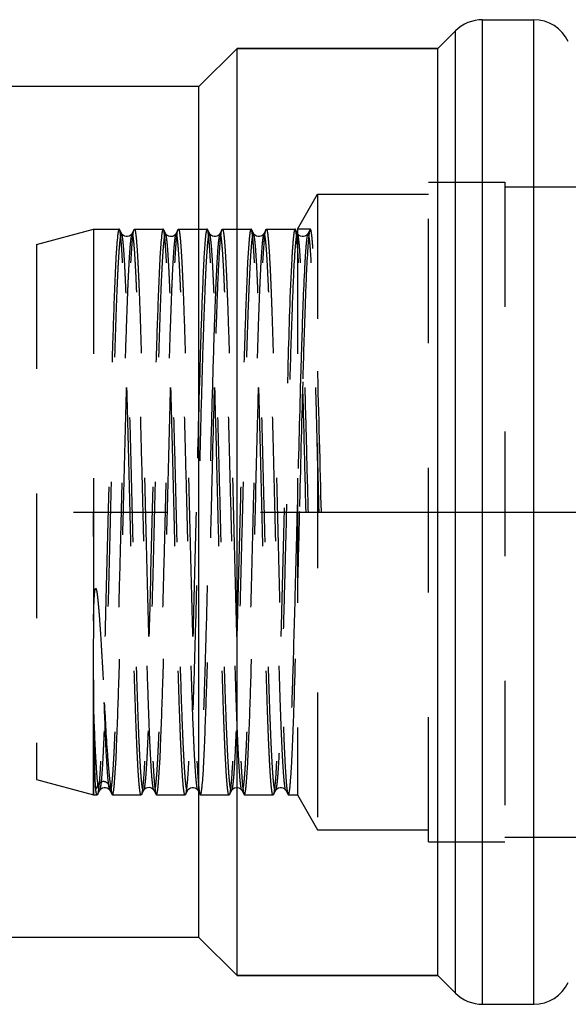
# Model space of a CAD drawing. Header units: millimetres. Extents: x 317 to 683, y 474 to 526.
# Tile 3 of 5: x 383 to 412, y 474 to 526. Entities that reach past the tile are written whole.
import ezdxf

# ---------------------------------------------------------------- set-up
doc = ezdxf.new("R2010")
doc.units = ezdxf.units.MM
doc.header["$LTSCALE"] = 65.185185
doc.linetypes.add('CENTER', pattern=[0.6, 0.375, -0.075, 0.075, -0.075])
doc.linetypes.add('HIDDEN', pattern=[0.2, 0.1, -0.1])
for name, color, linetype in [('ACHSEN_S', 7, 'CONTINUOUS'), ('KOERPER', 7, 'CONTINUOUS'), ('KONST.EL_MIT_GEO', 7, 'CONTINUOUS')]:
    doc.layers.add(name, color=color, linetype=linetype)

msp = doc.modelspace()

# ---------------------------------------------------------------- linework, layer by layer
at = {"layer": 'ACHSEN_S', "color": 2, "linetype": 'CENTER'}
msp.add_line((317.25, 500), (682.75, 500), dxfattribs=at)
at = {"layer": 'KOERPER', "color": 7, "linetype": 'Continuous'}
for p, q in [((394.25, 524.25), (392.25, 522.25)), ((394.25, 475.75), (394.25, 524.25)), ((404.75, 524.25), (394.25, 524.25)), ((392.25, 522.25), (338.25, 522.25)), ((392.25, 477.75), (392.25, 522.25)), ((392.25, 477.75), (338.25, 477.75)), ((394.25, 475.75), (392.25, 477.75)), ((404.75, 475.75), (394.25, 475.75))]:
    msp.add_line(p, q, dxfattribs=at)
at = {"layer": 'KOERPER', "color": 8, "linetype": 'HIDDEN'}
for p, q in [((388.212, 514.553), (388.092, 514.783)), ((388.858, 514.783), (388.738, 514.553)), ((388.858, 514.783), (388.875, 514.8)), ((390.512, 514.553), (390.392, 514.783)), ((391.158, 514.783), (391.038, 514.553)), ((391.158, 514.783), (391.175, 514.8)), ((392.812, 514.553), (392.692, 514.783)), ((393.458, 514.783), (393.338, 514.553)), ((395.112, 514.553), (394.992, 514.783)), ((395.758, 514.783), (395.638, 514.553)), ((397.412, 514.553), (397.292, 514.783)), ((397.396, 514.8), (397.396, 485.2)), ((398.075, 514.8), (397.396, 514.8)), ((398.058, 514.783), (397.938, 514.553)), ((397.395, 500.6), (397.374, 499.732)), ((398.65, 500), (398.629, 500.844)), ((386.736, 500), (386.736, 494.313)), ((386.736, 485.677), (386.736, 500)), ((397.85, 500), (398.65, 500)), ((386.736, 485.2), (386.736, 485.677)), ((386.97, 485.735), (386.85, 485.51)), ((387.65, 485.51), (387.53, 485.735)), ((386.942, 485.217), (387.062, 485.447)), ((387.588, 485.447), (387.708, 485.217)), ((387.708, 485.217), (387.725, 485.2)), ((389.242, 485.217), (389.362, 485.447)), ((389.888, 485.447), (390.008, 485.217)), ((390.008, 485.217), (390.025, 485.2)), ((391.542, 485.217), (391.662, 485.447)), ((392.188, 485.447), (392.308, 485.217)), ((392.308, 485.217), (392.325, 485.2)), ((393.842, 485.217), (393.962, 485.447)), ((394.488, 485.447), (394.608, 485.217)), ((394.608, 485.217), (394.625, 485.2)), ((396.142, 485.217), (396.262, 485.447)), ((396.788, 485.447), (396.908, 485.217))]:
    msp.add_line(p, q, dxfattribs=at)
for points in [[(388.737, 514.553), (388.734, 514.547), (388.722, 514.528), (388.698, 514.499), (388.655, 514.46), (388.592, 514.424), (388.519, 514.404), (388.44, 514.402), (388.361, 514.423), (388.299, 514.458), (388.258, 514.492), (388.232, 514.522), (388.216, 514.546), (388.212, 514.554)], [(391.038, 514.553), (391.028, 514.537), (391.012, 514.514), (390.984, 514.484), (390.939, 514.449), (390.877, 514.418), (390.808, 514.402), (390.734, 514.403), (390.661, 514.423), (390.603, 514.454), (390.564, 514.486), (390.537, 514.516), (390.519, 514.541), (390.512, 514.553)], [(393.337, 514.553), (393.334, 514.547), (393.322, 514.528), (393.298, 514.499), (393.255, 514.46), (393.192, 514.424), (393.119, 514.404), (393.04, 514.402), (392.961, 514.423), (392.899, 514.458), (392.858, 514.492), (392.832, 514.522), (392.816, 514.546), (392.812, 514.554)], [(395.637, 514.553), (395.634, 514.547), (395.622, 514.528), (395.598, 514.499), (395.555, 514.46), (395.492, 514.424), (395.419, 514.404), (395.34, 514.402), (395.261, 514.423), (395.199, 514.458), (395.158, 514.492), (395.132, 514.522), (395.116, 514.546), (395.112, 514.554)], [(397.937, 514.553), (397.934, 514.547), (397.922, 514.528), (397.898, 514.499), (397.855, 514.46), (397.792, 514.424), (397.719, 514.404), (397.64, 514.402), (397.561, 514.423), (397.499, 514.458), (397.458, 514.492), (397.432, 514.522), (397.416, 514.546), (397.412, 514.554)], [(387.062, 485.446), (387.066, 485.454), (387.082, 485.478), (387.108, 485.508), (387.149, 485.542), (387.211, 485.577), (387.29, 485.598), (387.369, 485.596), (387.442, 485.576), (387.505, 485.54), (387.548, 485.501), (387.572, 485.472), (387.584, 485.453), (387.587, 485.447)], [(389.362, 485.446), (389.366, 485.454), (389.381, 485.477), (389.404, 485.504), (389.44, 485.536), (389.495, 485.569), (389.565, 485.594), (389.639, 485.6), (389.712, 485.586), (389.78, 485.556), (389.83, 485.519), (389.86, 485.488), (389.878, 485.464), (389.888, 485.447)], [(391.662, 485.446), (391.666, 485.454), (391.682, 485.478), (391.708, 485.508), (391.749, 485.542), (391.811, 485.577), (391.89, 485.598), (391.969, 485.596), (392.042, 485.576), (392.105, 485.54), (392.148, 485.501), (392.172, 485.472), (392.184, 485.453), (392.187, 485.447)], [(393.962, 485.446), (393.966, 485.454), (393.982, 485.478), (394.008, 485.508), (394.049, 485.542), (394.111, 485.577), (394.19, 485.598), (394.269, 485.596), (394.342, 485.576), (394.405, 485.54), (394.448, 485.501), (394.472, 485.472), (394.484, 485.453), (394.487, 485.447)], [(396.262, 485.446), (396.266, 485.454), (396.282, 485.478), (396.308, 485.508), (396.349, 485.542), (396.411, 485.577), (396.49, 485.598), (396.569, 485.596), (396.642, 485.576), (396.705, 485.54), (396.748, 485.501), (396.772, 485.472), (396.784, 485.453), (396.787, 485.447)]]:
    msp.add_lwpolyline(points, dxfattribs=at)
for centre, radius, start, end in [((435.833, 511.218), 37.981, 176.1041, 176.5994), ((2270.019, 455.288), 1873.053, 178.423765, 178.631127), ((549.15, 492.318), 162.427, 179.29618, 180.80547)]:
    msp.add_arc(centre, radius, start, end, dxfattribs=at)
for points, knots in [([(388.212, 514.554), (388.208, 514.561), (388.193, 514.579), (388.168, 514.539), (388.156, 514.489), (388.137, 514.397), (388.12, 514.275), (388.103, 514.117), (388.085, 513.925), (388.06, 513.603), (388.029, 513.12), (387.994, 512.447), (387.958, 511.653), (387.908, 510.379), (387.848, 508.553), (387.778, 506.133), (387.707, 503.478), (387.637, 500.688), (387.566, 497.873), (387.496, 495.139), (387.426, 492.592), (387.356, 490.329), (387.295, 488.662), (387.245, 487.536), (387.21, 486.865), (387.174, 486.321), (387.142, 485.907), (387.105, 485.632), (387.084, 485.489), (387.062, 485.447)], [0, 0, 0, 0, 0.000834, 0.001721, 0.003659, 0.006756, 0.011026, 0.016463, 0.023059, 0.030802, 0.04965, 0.072832, 0.100127, 0.131275, 0.203897, 0.287916, 0.380107, 0.476933, 0.574677, 0.669585, 0.758016, 0.836576, 0.90225, 0.929448, 0.952526, 0.971268, 0.985494, 0.995086, 1, 1, 1, 1]), ([(388.737, 514.553), (388.715, 514.51), (388.695, 514.367), (388.658, 514.091), (388.626, 513.676), (388.59, 513.132), (388.555, 512.461), (388.504, 511.333), (388.444, 509.665), (388.374, 507.401), (388.304, 504.853), (388.233, 502.119), (388.163, 499.303), (388.092, 496.514), (388.022, 493.859), (387.952, 491.44), (387.891, 489.615), (387.842, 488.341), (387.806, 487.549), (387.771, 486.876), (387.74, 486.393), (387.715, 486.072), (387.697, 485.881), (387.679, 485.723), (387.663, 485.601), (387.644, 485.51), (387.632, 485.46), (387.607, 485.42), (387.591, 485.44), (387.588, 485.447)], [0, 0, 0, 0, 0.004937, 0.014553, 0.028804, 0.047569, 0.070671, 0.097891, 0.163608, 0.242203, 0.330661, 0.425588, 0.523339, 0.620161, 0.712338, 0.79633, 0.868915, 0.90004, 0.927311, 0.950466, 0.969287, 0.977014, 0.983595, 0.989018, 0.993272, 0.996353, 0.998277, 0.999153, 1, 1, 1, 1]), ([(388.075, 514.8), (388.063, 514.8), (388.043, 514.749), (388.026, 514.672), (388.003, 514.525), (387.991, 514.413), (387.984, 514.347)], [0, 0, 0, 0, 0.0779, 0.266805, 0.574115, 1, 1, 1, 1]), ([(388.092, 514.783), (388.09, 514.788), (388.086, 514.795), (388.078, 514.8), (388.075, 514.8)], [0, 0, 0, 0, 0.612321, 1, 1, 1, 1]), ([(388.65, 500), (388.627, 500.934), (388.582, 502.767), (388.513, 505.435), (388.445, 507.906), (388.377, 510.091), (388.318, 511.696), (388.269, 512.779), (388.236, 513.423), (388.201, 513.944), (388.17, 514.341), (388.134, 514.605), (388.114, 514.742), (388.092, 514.783)], [0, 0, 0, 0, 0.189335, 0.371817, 0.540878, 0.690399, 0.814989, 0.86649, 0.910159, 0.9456, 0.972509, 0.990662, 1, 1, 1, 1]), ([(389.362, 485.446), (389.358, 485.439), (389.343, 485.421), (389.317, 485.461), (389.306, 485.511), (389.287, 485.603), (389.271, 485.725), (389.253, 485.883), (389.235, 486.074), (389.21, 486.396), (389.179, 486.879), (389.144, 487.553), (389.108, 488.346), (389.058, 489.62), (388.998, 491.446), (388.928, 493.866), (388.857, 496.522), (388.787, 499.311), (388.716, 502.126), (388.646, 504.86), (388.576, 507.408), (388.506, 509.67), (388.445, 511.337), (388.395, 512.464), (388.36, 513.135), (388.324, 513.679), (388.292, 514.093), (388.255, 514.368), (388.234, 514.511), (388.212, 514.553)], [0, 0, 0, 0, 0.000836, 0.001721, 0.003659, 0.006755, 0.011021, 0.016456, 0.023052, 0.030793, 0.049638, 0.072818, 0.100111, 0.131256, 0.203875, 0.287893, 0.380084, 0.476912, 0.574657, 0.669569, 0.758003, 0.836565, 0.902244, 0.929443, 0.952523, 0.971264, 0.985493, 0.995084, 1, 1, 1, 1]), ([(388.3, 500), (388.323, 500.928), (388.368, 502.75), (388.436, 505.402), (388.504, 507.861), (388.571, 510.04), (388.638, 511.861), (388.696, 513.123), (388.746, 513.906), (388.778, 514.311), (388.812, 514.586), (388.834, 514.73), (388.854, 514.776)], [0, 0, 0, 0, 0.188227, 0.369737, 0.538067, 0.687204, 0.811848, 0.907563, 0.943473, 0.970971, 0.989845, 1, 1, 1, 1]), ([(389.888, 485.447), (389.866, 485.489), (389.845, 485.633), (389.808, 485.908), (389.776, 486.322), (389.74, 486.866), (389.705, 487.537), (389.655, 488.665), (389.594, 490.332), (389.524, 492.596), (389.454, 495.143), (389.383, 497.878), (389.313, 500.694), (389.242, 503.484), (389.172, 506.139), (389.102, 508.559), (389.041, 510.384), (388.992, 511.658), (388.956, 512.451), (388.921, 513.124), (388.89, 513.607), (388.865, 513.928), (388.847, 514.119), (388.829, 514.277), (388.813, 514.399), (388.794, 514.49), (388.782, 514.54), (388.757, 514.58), (388.741, 514.56), (388.738, 514.553)], [0, 0, 0, 0, 0.004922, 0.01452, 0.028758, 0.047508, 0.070599, 0.09781, 0.163513, 0.242101, 0.330559, 0.425491, 0.523252, 0.620088, 0.71228, 0.796289, 0.868888, 0.90002, 0.927297, 0.950458, 0.969281, 0.977011, 0.983595, 0.989018, 0.993271, 0.996354, 0.998279, 0.999154, 1, 1, 1, 1]), ([(388.875, 514.8), (388.883, 514.8), (388.9, 514.77), (388.924, 514.682), (388.956, 514.467), (388.988, 514.119), (389.023, 513.629), (389.058, 513.011), (389.093, 512.266), (389.129, 511.404), (389.178, 510.043), (389.239, 508.117), (389.309, 505.591), (389.379, 502.85), (389.426, 500.962), (389.45, 500)], [0, 0, 0, 0, 0.001709, 0.005512, 0.020089, 0.044019, 0.077115, 0.119074, 0.169504, 0.227918, 0.293761, 0.445125, 0.617805, 0.805157, 1, 1, 1, 1]), ([(390.512, 514.554), (390.508, 514.561), (390.493, 514.579), (390.468, 514.539), (390.456, 514.489), (390.437, 514.397), (390.42, 514.275), (390.403, 514.117), (390.385, 513.925), (390.36, 513.603), (390.329, 513.12), (390.294, 512.446), (390.258, 511.653), (390.208, 510.379), (390.148, 508.553), (390.078, 506.133), (390.007, 503.477), (389.937, 500.688), (389.866, 497.873), (389.796, 495.139), (389.726, 492.592), (389.656, 490.329), (389.595, 488.662), (389.545, 487.536), (389.51, 486.865), (389.474, 486.321), (389.442, 485.907), (389.405, 485.632), (389.384, 485.489), (389.362, 485.447)], [0, 0, 0, 0, 0.000834, 0.001722, 0.003662, 0.006759, 0.011029, 0.016468, 0.023065, 0.030807, 0.049658, 0.07284, 0.100137, 0.131285, 0.203908, 0.287927, 0.380117, 0.476942, 0.574684, 0.669591, 0.75802, 0.836578, 0.902252, 0.929449, 0.952527, 0.971268, 0.985495, 0.995087, 1, 1, 1, 1]), ([(391.038, 514.553), (391.016, 514.511), (390.995, 514.367), (390.958, 514.092), (390.926, 513.678), (390.89, 513.134), (390.855, 512.463), (390.805, 511.335), (390.744, 509.668), (390.674, 507.404), (390.604, 504.856), (390.533, 502.122), (390.463, 499.306), (390.392, 496.516), (390.322, 493.861), (390.252, 491.441), (390.191, 489.616), (390.142, 488.342), (390.106, 487.549), (390.071, 486.876), (390.04, 486.393), (390.015, 486.072), (389.997, 485.881), (389.979, 485.723), (389.963, 485.601), (389.944, 485.51), (389.932, 485.46), (389.907, 485.42), (389.891, 485.44), (389.888, 485.447)], [0, 0, 0, 0, 0.00492, 0.014521, 0.028757, 0.04751, 0.070601, 0.097812, 0.163515, 0.242104, 0.330562, 0.425494, 0.523255, 0.620091, 0.712282, 0.79629, 0.86889, 0.900022, 0.927298, 0.950459, 0.969283, 0.977013, 0.983596, 0.989019, 0.993274, 0.996355, 0.998279, 0.999155, 1, 1, 1, 1]), ([(390.375, 514.8), (390.363, 514.8), (390.343, 514.749), (390.326, 514.672), (390.303, 514.525), (390.291, 514.413), (390.284, 514.347)], [0, 0, 0, 0, 0.0779, 0.266805, 0.574115, 1, 1, 1, 1]), ([(390.392, 514.783), (390.39, 514.788), (390.386, 514.795), (390.378, 514.8), (390.375, 514.8)], [0, 0, 0, 0, 0.612321, 1, 1, 1, 1]), ([(390.95, 500), (390.927, 500.934), (390.882, 502.767), (390.813, 505.435), (390.745, 507.906), (390.677, 510.091), (390.618, 511.696), (390.569, 512.779), (390.536, 513.423), (390.501, 513.944), (390.47, 514.341), (390.434, 514.605), (390.414, 514.742), (390.392, 514.783)], [0, 0, 0, 0, 0.189335, 0.371817, 0.540878, 0.690399, 0.814989, 0.86649, 0.910159, 0.9456, 0.972509, 0.990662, 1, 1, 1, 1]), ([(391.662, 485.446), (391.658, 485.439), (391.643, 485.421), (391.617, 485.461), (391.606, 485.511), (391.587, 485.603), (391.57, 485.725), (391.553, 485.883), (391.535, 486.075), (391.51, 486.397), (391.479, 486.88), (391.444, 487.553), (391.408, 488.347), (391.358, 489.621), (391.298, 491.447), (391.228, 493.867), (391.157, 496.522), (391.087, 499.311), (391.016, 502.127), (390.946, 504.861), (390.876, 507.408), (390.806, 509.671), (390.745, 511.337), (390.695, 512.464), (390.66, 513.135), (390.624, 513.679), (390.592, 514.093), (390.555, 514.368), (390.534, 514.511), (390.512, 514.553)], [0, 0, 0, 0, 0.000834, 0.001721, 0.00366, 0.006758, 0.011026, 0.016462, 0.02306, 0.030803, 0.04965, 0.072833, 0.100127, 0.131275, 0.203896, 0.287914, 0.380105, 0.476931, 0.574674, 0.669582, 0.758013, 0.836572, 0.902248, 0.929446, 0.952525, 0.971266, 0.985494, 0.995084, 1, 1, 1, 1]), ([(390.6, 500), (390.645, 501.819), (390.71, 504.467), (390.803, 507.849), (390.87, 510.026), (390.937, 511.846), (390.995, 513.11), (391.045, 513.895), (391.077, 514.302), (391.111, 514.58), (391.133, 514.726), (391.153, 514.773)], [0, 0, 0, 0, 0.369148, 0.537273, 0.686308, 0.810971, 0.906839, 0.942878, 0.970542, 0.989616, 1, 1, 1, 1]), ([(392.187, 485.447), (392.165, 485.49), (392.145, 485.633), (392.108, 485.909), (392.076, 486.324), (392.04, 486.868), (392.005, 487.539), (391.954, 488.667), (391.894, 490.335), (391.824, 492.599), (391.754, 495.147), (391.683, 497.881), (391.613, 500.697), (391.542, 503.486), (391.472, 506.141), (391.402, 508.56), (391.341, 510.385), (391.292, 511.659), (391.256, 512.451), (391.221, 513.124), (391.19, 513.607), (391.165, 513.928), (391.147, 514.119), (391.129, 514.277), (391.113, 514.399), (391.094, 514.49), (391.082, 514.54), (391.057, 514.58), (391.041, 514.56), (391.038, 514.553)], [0, 0, 0, 0, 0.004939, 0.014553, 0.028806, 0.04757, 0.070673, 0.097893, 0.16361, 0.242206, 0.330664, 0.425591, 0.523343, 0.620165, 0.712342, 0.796334, 0.868919, 0.900043, 0.927314, 0.950469, 0.969289, 0.977016, 0.983598, 0.989021, 0.993273, 0.996354, 0.998279, 0.999154, 1, 1, 1, 1]), ([(391.175, 514.8), (391.183, 514.8), (391.2, 514.77), (391.224, 514.682), (391.256, 514.467), (391.288, 514.119), (391.323, 513.629), (391.358, 513.011), (391.393, 512.266), (391.429, 511.404), (391.478, 510.043), (391.539, 508.117), (391.609, 505.591), (391.679, 502.85), (391.726, 500.962), (391.75, 500)], [0, 0, 0, 0, 0.001709, 0.005513, 0.020091, 0.044022, 0.077118, 0.119079, 0.169509, 0.227925, 0.293771, 0.44514, 0.617817, 0.80516, 1, 1, 1, 1]), ([(392.812, 514.554), (392.773, 514.627), (392.699, 514.152), (392.685, 513.896), (392.632, 513.221), (392.595, 512.47), (392.533, 511.086), (392.495, 509.985), (392.47, 509.195)], [0, 0, 0, 0, 0.046589, 0.123677, 0.235929, 0.381854, 0.559505, 1, 1, 1, 1]), ([(392.675, 514.8), (392.66, 514.8), (392.639, 514.729), (392.617, 514.63), (392.592, 514.431), (392.578, 514.283), (392.57, 514.195)], [0, 0, 0, 0, 0.074632, 0.263542, 0.572117, 1, 1, 1, 1]), ([(392.692, 514.783), (392.69, 514.788), (392.686, 514.795), (392.678, 514.8), (392.675, 514.8)], [0, 0, 0, 0, 0.612311, 1, 1, 1, 1]), ([(393.25, 500), (393.227, 500.934), (393.182, 502.767), (393.113, 505.435), (393.045, 507.906), (392.977, 510.091), (392.918, 511.696), (392.869, 512.779), (392.836, 513.423), (392.801, 513.944), (392.77, 514.341), (392.734, 514.605), (392.714, 514.742), (392.692, 514.783)], [0, 0, 0, 0, 0.189335, 0.371817, 0.540878, 0.690399, 0.814989, 0.866491, 0.910159, 0.9456, 0.972509, 0.990663, 1, 1, 1, 1]), ([(393.962, 485.446), (393.958, 485.439), (393.943, 485.421), (393.918, 485.461), (393.906, 485.511), (393.887, 485.603), (393.87, 485.725), (393.853, 485.883), (393.835, 486.075), (393.81, 486.397), (393.779, 486.88), (393.744, 487.553), (393.708, 488.347), (393.658, 489.621), (393.598, 491.447), (393.528, 493.867), (393.457, 496.522), (393.387, 499.311), (393.316, 502.127), (393.246, 504.861), (393.176, 507.408), (393.106, 509.671), (393.045, 511.337), (392.995, 512.464), (392.96, 513.135), (392.924, 513.679), (392.892, 514.093), (392.855, 514.368), (392.834, 514.511), (392.812, 514.553)], [0, 0, 0, 0, 0.000834, 0.00172, 0.003659, 0.006757, 0.011026, 0.016462, 0.023059, 0.030802, 0.049649, 0.072832, 0.100126, 0.131274, 0.203896, 0.287914, 0.380105, 0.476931, 0.574674, 0.669583, 0.758013, 0.836573, 0.902248, 0.929447, 0.952525, 0.971267, 0.985494, 0.995085, 1, 1, 1, 1]), ([(393.337, 514.553), (393.313, 514.506), (393.292, 514.345), (393.252, 514.036), (393.218, 513.569), (393.18, 512.954), (393.143, 512.197), (393.089, 510.928), (393.054, 509.912), (393.03, 509.195)], [0, 0, 0, 0, 0.029594, 0.088227, 0.175536, 0.290662, 0.432326, 0.599031, 1, 1, 1, 1]), ([(393.15, 509.34), (393.173, 510.054), (393.216, 511.321), (393.279, 512.798), (393.333, 513.721), (393.368, 514.203), (393.405, 514.535), (393.429, 514.708), (393.45, 514.766)], [0, 0, 0, 0, 0.394051, 0.69974, 0.815347, 0.904428, 0.96613, 1, 1, 1, 1]), ([(394.487, 485.447), (394.465, 485.49), (394.445, 485.633), (394.408, 485.909), (394.376, 486.324), (394.34, 486.868), (394.305, 487.539), (394.254, 488.667), (394.194, 490.335), (394.124, 492.599), (394.054, 495.147), (393.983, 497.881), (393.913, 500.697), (393.842, 503.486), (393.772, 506.141), (393.702, 508.56), (393.641, 510.385), (393.592, 511.659), (393.556, 512.451), (393.521, 513.124), (393.49, 513.607), (393.465, 513.928), (393.447, 514.119), (393.429, 514.277), (393.413, 514.399), (393.394, 514.49), (393.382, 514.54), (393.357, 514.58), (393.341, 514.56), (393.338, 514.553)], [0, 0, 0, 0, 0.004938, 0.014553, 0.028805, 0.047569, 0.070672, 0.097892, 0.163609, 0.242205, 0.330664, 0.425591, 0.523342, 0.620165, 0.712341, 0.796334, 0.868919, 0.900043, 0.927314, 0.950468, 0.969289, 0.977016, 0.983598, 0.989021, 0.993273, 0.996353, 0.998278, 0.999153, 1, 1, 1, 1]), ([(393.45, 514.766), (393.451, 514.769), (393.454, 514.775), (393.456, 514.781), (393.458, 514.783)], [0, 0, 0, 0, 0.537396, 1, 1, 1, 1]), ([(393.458, 514.783), (393.46, 514.788), (393.464, 514.795), (393.472, 514.8), (393.475, 514.8)], [0, 0, 0, 0, 0.612538, 1, 1, 1, 1]), ([(393.475, 514.8), (393.483, 514.8), (393.5, 514.77), (393.524, 514.682), (393.556, 514.467), (393.588, 514.119), (393.623, 513.629), (393.658, 513.011), (393.693, 512.266), (393.729, 511.404), (393.778, 510.043), (393.839, 508.117), (393.909, 505.591), (393.979, 502.85), (394.026, 500.962), (394.05, 500)], [0, 0, 0, 0, 0.001708, 0.005511, 0.020086, 0.044015, 0.077109, 0.119068, 0.169497, 0.22791, 0.293752, 0.445118, 0.6178, 0.805154, 1, 1, 1, 1]), ([(395.112, 514.554), (395.108, 514.561), (395.093, 514.58), (395.068, 514.539), (395.056, 514.489), (395.037, 514.397), (395.02, 514.275), (395.003, 514.117), (394.985, 513.925), (394.96, 513.603), (394.929, 513.12), (394.894, 512.447), (394.858, 511.653), (394.808, 510.379), (394.748, 508.553), (394.678, 506.133), (394.607, 503.478), (394.537, 500.689), (394.466, 497.873), (394.396, 495.139), (394.326, 492.592), (394.256, 490.329), (394.195, 488.663), (394.145, 487.536), (394.11, 486.865), (394.074, 486.321), (394.042, 485.907), (394.005, 485.632), (393.984, 485.489), (393.962, 485.447)], [0, 0, 0, 0, 0.000835, 0.001722, 0.003662, 0.006759, 0.011026, 0.016465, 0.023062, 0.030803, 0.049652, 0.072833, 0.100129, 0.131275, 0.203897, 0.287915, 0.380107, 0.476932, 0.574675, 0.669583, 0.758014, 0.836574, 0.902249, 0.929446, 0.952526, 0.971266, 0.985494, 0.995085, 1, 1, 1, 1]), ([(395.637, 514.553), (395.615, 514.51), (395.595, 514.367), (395.558, 514.091), (395.526, 513.676), (395.49, 513.132), (395.455, 512.461), (395.404, 511.333), (395.344, 509.665), (395.274, 507.401), (395.204, 504.853), (395.133, 502.119), (395.063, 499.303), (394.992, 496.514), (394.922, 493.859), (394.852, 491.44), (394.791, 489.615), (394.742, 488.341), (394.706, 487.549), (394.671, 486.876), (394.64, 486.393), (394.615, 486.072), (394.597, 485.881), (394.579, 485.723), (394.563, 485.601), (394.544, 485.51), (394.532, 485.46), (394.507, 485.42), (394.491, 485.44), (394.488, 485.447)], [0, 0, 0, 0, 0.004938, 0.014554, 0.028805, 0.04757, 0.070672, 0.097894, 0.163611, 0.242206, 0.330665, 0.425592, 0.523343, 0.620166, 0.712343, 0.796335, 0.86892, 0.900045, 0.927315, 0.950471, 0.96929, 0.977018, 0.9836, 0.989021, 0.993274, 0.996357, 0.99828, 0.999155, 1, 1, 1, 1]), ([(394.975, 514.8), (394.963, 514.8), (394.943, 514.749), (394.926, 514.672), (394.903, 514.525), (394.891, 514.413), (394.884, 514.347)], [0, 0, 0, 0, 0.0779, 0.266805, 0.574115, 1, 1, 1, 1]), ([(394.992, 514.783), (394.99, 514.788), (394.986, 514.795), (394.978, 514.8), (394.975, 514.8)], [0, 0, 0, 0, 0.612321, 1, 1, 1, 1]), ([(395.55, 500), (395.527, 500.934), (395.482, 502.767), (395.413, 505.435), (395.345, 507.906), (395.277, 510.091), (395.218, 511.696), (395.169, 512.779), (395.136, 513.423), (395.101, 513.944), (395.07, 514.341), (395.034, 514.605), (395.014, 514.742), (394.992, 514.783)], [0, 0, 0, 0, 0.189335, 0.371817, 0.540878, 0.690399, 0.814989, 0.86649, 0.910159, 0.9456, 0.972509, 0.990662, 1, 1, 1, 1]), ([(396.262, 485.446), (396.258, 485.439), (396.243, 485.421), (396.218, 485.461), (396.206, 485.511), (396.187, 485.603), (396.17, 485.725), (396.153, 485.883), (396.135, 486.075), (396.11, 486.397), (396.079, 486.88), (396.044, 487.553), (396.008, 488.347), (395.958, 489.621), (395.898, 491.447), (395.828, 493.867), (395.757, 496.522), (395.687, 499.311), (395.616, 502.127), (395.546, 504.861), (395.476, 507.408), (395.406, 509.671), (395.345, 511.337), (395.295, 512.464), (395.26, 513.135), (395.224, 513.679), (395.192, 514.093), (395.155, 514.368), (395.134, 514.511), (395.112, 514.553)], [0, 0, 0, 0, 0.000834, 0.001721, 0.003659, 0.006756, 0.011026, 0.016463, 0.023059, 0.030802, 0.04965, 0.072832, 0.100126, 0.131274, 0.203896, 0.287914, 0.380105, 0.476931, 0.574674, 0.669583, 0.758014, 0.836573, 0.902249, 0.929447, 0.952525, 0.971267, 0.985494, 0.995086, 1, 1, 1, 1]), ([(395.2, 500), (395.244, 501.773), (395.307, 504.358), (395.398, 507.667), (395.463, 509.817), (395.53, 511.635), (395.589, 513.063), (395.659, 514.047), (395.696, 514.557), (395.738, 514.726)], [0, 0, 0, 0, 0.361036, 0.526307, 0.673853, 0.798713, 0.896692, 0.964517, 1, 1, 1, 1]), ([(396.787, 485.447), (396.765, 485.49), (396.745, 485.633), (396.708, 485.909), (396.676, 486.324), (396.64, 486.868), (396.605, 487.539), (396.554, 488.667), (396.494, 490.335), (396.424, 492.599), (396.354, 495.147), (396.283, 497.881), (396.213, 500.697), (396.142, 503.486), (396.072, 506.141), (396.002, 508.56), (395.941, 510.385), (395.892, 511.659), (395.856, 512.451), (395.821, 513.124), (395.79, 513.607), (395.765, 513.928), (395.747, 514.119), (395.729, 514.277), (395.713, 514.399), (395.694, 514.49), (395.682, 514.54), (395.657, 514.58), (395.641, 514.56), (395.638, 514.553)], [0, 0, 0, 0, 0.004937, 0.014553, 0.028805, 0.047569, 0.070672, 0.097892, 0.163609, 0.242205, 0.330664, 0.425591, 0.523342, 0.620165, 0.712341, 0.796334, 0.868919, 0.900043, 0.927315, 0.950469, 0.96929, 0.977017, 0.983598, 0.989021, 0.993274, 0.996354, 0.998278, 0.999154, 1, 1, 1, 1]), ([(395.758, 514.783), (395.76, 514.788), (395.764, 514.795), (395.772, 514.8), (395.775, 514.8)], [0, 0, 0, 0, 0.612434, 1, 1, 1, 1]), ([(395.775, 514.8), (395.783, 514.8), (395.8, 514.771), (395.823, 514.685), (395.854, 514.477), (395.886, 514.139), (395.921, 513.664), (395.955, 513.063), (395.99, 512.34), (396.025, 511.502), (396.074, 510.177), (396.134, 508.3), (396.203, 505.833), (396.272, 503.149), (396.341, 500.347), (396.411, 497.532), (396.48, 494.81), (396.549, 492.281), (396.618, 490.039), (396.678, 488.39), (396.728, 487.277), (396.762, 486.615), (396.797, 486.079), (396.829, 485.67), (396.865, 485.4), (396.886, 485.258), (396.908, 485.217)], [0, 0, 0, 0, 0.000835, 0.002685, 0.009765, 0.021387, 0.037462, 0.057852, 0.082367, 0.110782, 0.142833, 0.216615, 0.300969, 0.392753, 0.488548, 0.584785, 0.677878, 0.76436, 0.84101, 0.904973, 0.931434, 0.953875, 0.97209, 0.985912, 0.995229, 1, 1, 1, 1]), ([(397.275, 514.8), (397.267, 514.8), (397.249, 514.77), (397.226, 514.681), (397.212, 514.586), (397.203, 514.514)], [0, 0, 0, 0, 0.084939, 0.274208, 1, 1, 1, 1]), ([(397.359, 514.499), (397.327, 514.377), (397.294, 514.021), (397.264, 513.668), (397.249, 513.438)], [0, 0, 0, 0, 0.35406, 1, 1, 1, 1]), ([(397.292, 514.783), (397.29, 514.788), (397.286, 514.795), (397.278, 514.8), (397.275, 514.8)], [0, 0, 0, 0, 0.612513, 1, 1, 1, 1]), ([(397.396, 513.995), (397.383, 514.175), (397.365, 514.411), (397.324, 514.672), (397.306, 514.756), (397.292, 514.783)], [0, 0, 0, 0, 0.681298, 0.886042, 1, 1, 1, 1]), ([(397.412, 514.554), (397.409, 514.56), (397.402, 514.573), (397.379, 514.564), (397.37, 514.536), (397.362, 514.514), (397.359, 514.499)], [0, 0, 0, 0, 0.193525, 0.324635, 0.577933, 1, 1, 1, 1]), ([(397.97, 500), (397.947, 500.919), (397.901, 502.723), (397.833, 505.348), (397.765, 507.78), (397.697, 509.93), (397.638, 511.511), (397.589, 512.577), (397.555, 513.211), (397.521, 513.725), (397.49, 514.116), (397.454, 514.377), (397.433, 514.513), (397.412, 514.553)], [0, 0, 0, 0, 0.189245, 0.37165, 0.540652, 0.690141, 0.814733, 0.866252, 0.909944, 0.945425, 0.972378, 0.990594, 1, 1, 1, 1]), ([(397.919, 514.499), (397.913, 514.473), (397.881, 514.312), (397.866, 514.149), (397.854, 514.013)], [0, 0, 0, 0, 0.163523, 1, 1, 1, 1]), ([(398.53, 500), (398.482, 501.913), (398.413, 504.684), (398.313, 508.199), (398.251, 510.123), (398.199, 511.47), (398.163, 512.311), (398.127, 513.026), (398.095, 513.539), (398.069, 513.882), (398.051, 514.086), (398.032, 514.254), (398.015, 514.384), (397.995, 514.483), (397.983, 514.536), (397.958, 514.58), (397.942, 514.561), (397.938, 514.553)], [0, 0, 0, 0, 0.392613, 0.568823, 0.72183, 0.787644, 0.845408, 0.894538, 0.934536, 0.950983, 0.965004, 0.97657, 0.985661, 0.992262, 0.996401, 0.998286, 1, 1, 1, 1]), ([(398.002, 514.509), (398, 514.495), (397.993, 514.431), (397.986, 514.368), (397.981, 514.319)], [0, 0, 0, 0, 0.227138, 1, 1, 1, 1]), ([(398.058, 514.783), (398.042, 514.754), (398.024, 514.66), (398.01, 514.569), (398.002, 514.509)], [0, 0, 0, 0, 0.353602, 1, 1, 1, 1]), ([(398.075, 514.8), (398.072, 514.8), (398.064, 514.795), (398.06, 514.788), (398.058, 514.783)], [0, 0, 0, 0, 0.387623, 1, 1, 1, 1]), ([(398.211, 513.787), (398.202, 513.926), (398.182, 514.168), (398.156, 514.481), (398.12, 514.67), (398.106, 514.777), (398.083, 514.797)], [0, 0, 0, 0, 0.410781, 0.715199, 0.911288, 1, 1, 1, 1]), ([(387.984, 514.347), (387.919, 513.697), (387.842, 511.943), (387.725, 508.763), (387.615, 504.632), (387.54, 501.602), (387.5, 500)], [0, 0, 0, 0, 0.136581, 0.36658, 0.66516, 1, 1, 1, 1]), ([(390.284, 514.347), (390.219, 513.697), (390.142, 511.943), (390.025, 508.763), (389.915, 504.632), (389.84, 501.602), (389.8, 500)], [0, 0, 0, 0, 0.136581, 0.36658, 0.66516, 1, 1, 1, 1]), ([(392.57, 514.195), (392.515, 513.571), (392.441, 511.952), (392.382, 510.334), (392.35, 509.34)], [0, 0, 0, 0, 0.386533, 1, 1, 1, 1]), ([(394.884, 514.347), (394.819, 513.697), (394.742, 511.943), (394.625, 508.763), (394.515, 504.632), (394.44, 501.602), (394.4, 500)], [0, 0, 0, 0, 0.136581, 0.36658, 0.66516, 1, 1, 1, 1]), ([(397.184, 514.341), (397.176, 514.27), (397.144, 513.908), (397.122, 513.545), (397.106, 513.254)], [0, 0, 0, 0, 0.196529, 1, 1, 1, 1]), ([(397.85, 500), (397.813, 501.504), (397.742, 504.37), (397.636, 508.323), (397.529, 511.484), (397.45, 513.284), (397.396, 513.995)], [0, 0, 0, 0, 0.322377, 0.614071, 0.847331, 1, 1, 1, 1]), ([(397.854, 514.013), (397.85, 513.971), (397.833, 513.78), (397.82, 513.588), (397.81, 513.438)], [0, 0, 0, 0, 0.218207, 1, 1, 1, 1]), ([(397.981, 514.319), (397.978, 514.281), (397.962, 514.108), (397.949, 513.935), (397.94, 513.799)], [0, 0, 0, 0, 0.216997, 1, 1, 1, 1]), ([(397.919, 513.471), (397.864, 512.558), (397.779, 510.338), (397.711, 508.117), (397.675, 506.81)], [0, 0, 0, 0, 0.411722, 1, 1, 1, 1]), ([(398.629, 500.844), (398.564, 503.461), (398.476, 507.085), (398.332, 511.399), (398.258, 513.097), (398.211, 513.787)], [0, 0, 0, 0, 0.606376, 0.839743, 1, 1, 1, 1]), ([(397.249, 513.438), (397.193, 512.566), (397.107, 510.415), (396.991, 506.722), (396.876, 502.273), (396.778, 498.313), (396.696, 495.149), (396.635, 492.937), (396.575, 490.926), (396.515, 489.172), (396.455, 487.725), (396.404, 486.73), (396.359, 486.118), (396.33, 485.803), (396.3, 485.592), (396.28, 485.481), (396.262, 485.447)], [0, 0, 0, 0, 0.093566, 0.230566, 0.395611, 0.57014, 0.654807, 0.734523, 0.80703, 0.870276, 0.922473, 0.96215, 0.976933, 0.988204, 0.995895, 1, 1, 1, 1]), ([(397.106, 513.254), (397.005, 511.436), (396.879, 507.017), (396.764, 502.599), (396.7, 500)], [0, 0, 0, 0, 0.41185, 1, 1, 1, 1]), ([(397.81, 513.438), (397.792, 513.153), (397.708, 511.604), (397.657, 510.053), (397.617, 508.788)], [0, 0, 0, 0, 0.184072, 1, 1, 1, 1]), ([(392.35, 509.34), (392.328, 508.645), (392.236, 505.532), (392.16, 502.418), (392.1, 500)], [0, 0, 0, 0, 0.223414, 1, 1, 1, 1]), ([(392.9, 500), (392.921, 500.838), (392.998, 503.952), (393.077, 507.065), (393.15, 509.34)], [0, 0, 0, 0, 0.269219, 1, 1, 1, 1]), ([(392.47, 509.195), (392.433, 508.054), (392.363, 505.626), (392.266, 501.863), (392.169, 497.96), (392.072, 494.211), (391.988, 491.313), (391.918, 489.283), (391.869, 488.048), (391.821, 487.038), (391.772, 486.275), (391.732, 485.798), (391.693, 485.552), (391.676, 485.472), (391.662, 485.447)], [0, 0, 0, 0, 0.144118, 0.306557, 0.475073, 0.636942, 0.779948, 0.840927, 0.893305, 0.936092, 0.968483, 0.989886, 0.996354, 1, 1, 1, 1]), ([(393.03, 509.195), (392.992, 508), (392.919, 505.456), (392.818, 501.52), (392.717, 497.459), (392.631, 494.148), (392.559, 491.688), (392.507, 490.076), (392.456, 488.668), (392.405, 487.495), (392.354, 486.581), (392.311, 485.988), (392.271, 485.659), (392.251, 485.526), (392.229, 485.462), (392.22, 485.434), (392.197, 485.428), (392.191, 485.441), (392.188, 485.447)], [0, 0, 0, 0, 0.150608, 0.320565, 0.49592, 0.662258, 0.737715, 0.805914, 0.865448, 0.915091, 0.953824, 0.980863, 0.989825, 0.995705, 0.997498, 0.998569, 0.999136, 1, 1, 1, 1]), ([(397.617, 508.788), (397.598, 508.169), (397.517, 505.44), (397.448, 502.711), (397.395, 500.6)], [0, 0, 0, 0, 0.226621, 1, 1, 1, 1]), ([(387.5, 500), (387.455, 498.185), (387.39, 495.544), (387.297, 492.169), (387.23, 489.995), (387.164, 488.175), (387.106, 486.909), (387.056, 486.121), (387.024, 485.711), (386.99, 485.428), (386.968, 485.28), (386.949, 485.23)], [0, 0, 0, 0, 0.368313, 0.536144, 0.685028, 0.80971, 0.905796, 0.942019, 0.969924, 0.989283, 1, 1, 1, 1]), ([(387.828, 485.784), (387.888, 486.461), (387.967, 488.237), (388.079, 491.413), (388.188, 495.474), (388.261, 498.438), (388.3, 500)], [0, 0, 0, 0, 0.143317, 0.374695, 0.670395, 1, 1, 1, 1]), ([(389.225, 485.2), (389.217, 485.2), (389.2, 485.23), (389.176, 485.318), (389.144, 485.533), (389.112, 485.881), (389.077, 486.371), (389.042, 486.989), (389.007, 487.734), (388.971, 488.596), (388.922, 489.957), (388.861, 491.883), (388.791, 494.409), (388.721, 497.15), (388.674, 499.038), (388.65, 500)], [0, 0, 0, 0, 0.001707, 0.005509, 0.02009, 0.044019, 0.077115, 0.119077, 0.169504, 0.227921, 0.293763, 0.445133, 0.617812, 0.805157, 1, 1, 1, 1]), ([(389.8, 500), (389.756, 498.207), (389.691, 495.594), (389.6, 492.253), (389.533, 490.091), (389.468, 488.271), (389.402, 486.856), (389.348, 485.953), (389.296, 485.469), (389.273, 485.308), (389.255, 485.251)], [0, 0, 0, 0, 0.364519, 0.531016, 0.679203, 0.80398, 0.901054, 0.967106, 0.987772, 1, 1, 1, 1]), ([(389.45, 500), (389.473, 499.066), (389.518, 497.233), (389.587, 494.565), (389.655, 492.094), (389.723, 489.909), (389.782, 488.304), (389.831, 487.221), (389.864, 486.577), (389.899, 486.056), (389.93, 485.659), (389.966, 485.395), (389.986, 485.258), (390.008, 485.217)], [0, 0, 0, 0, 0.189333, 0.371819, 0.540882, 0.690401, 0.814988, 0.866492, 0.910157, 0.945601, 0.972507, 0.990663, 1, 1, 1, 1]), ([(390.13, 485.802), (390.189, 486.482), (390.268, 488.26), (390.379, 491.435), (390.488, 495.487), (390.561, 498.443), (390.6, 500)], [0, 0, 0, 0, 0.144155, 0.375706, 0.671038, 1, 1, 1, 1]), ([(391.525, 485.2), (391.517, 485.2), (391.5, 485.23), (391.476, 485.318), (391.444, 485.533), (391.412, 485.881), (391.377, 486.371), (391.342, 486.989), (391.307, 487.734), (391.271, 488.596), (391.222, 489.957), (391.161, 491.883), (391.091, 494.409), (391.021, 497.15), (390.974, 499.038), (390.95, 500)], [0, 0, 0, 0, 0.001707, 0.005509, 0.02009, 0.044019, 0.077115, 0.119077, 0.169504, 0.227921, 0.293763, 0.445133, 0.617812, 0.805157, 1, 1, 1, 1]), ([(392.1, 500), (392.056, 498.207), (391.991, 495.594), (391.9, 492.253), (391.833, 490.091), (391.768, 488.271), (391.702, 486.856), (391.648, 485.953), (391.596, 485.469), (391.573, 485.308), (391.555, 485.251)], [0, 0, 0, 0, 0.364519, 0.531016, 0.679203, 0.80398, 0.901054, 0.967106, 0.987772, 1, 1, 1, 1]), ([(391.75, 500), (391.773, 499.066), (391.818, 497.233), (391.887, 494.565), (391.955, 492.094), (392.023, 489.909), (392.082, 488.304), (392.131, 487.221), (392.164, 486.577), (392.199, 486.056), (392.23, 485.659), (392.266, 485.395), (392.286, 485.258), (392.308, 485.217)], [0, 0, 0, 0, 0.189333, 0.371818, 0.540875, 0.690394, 0.814988, 0.866493, 0.910159, 0.945603, 0.972508, 0.990663, 1, 1, 1, 1]), ([(392.412, 485.616), (392.479, 486.258), (392.555, 488.004), (392.673, 491.184), (392.784, 495.336), (392.86, 498.386), (392.9, 500)], [0, 0, 0, 0, 0.134462, 0.36402, 0.663507, 1, 1, 1, 1]), ([(393.825, 485.2), (393.817, 485.2), (393.8, 485.23), (393.776, 485.318), (393.744, 485.533), (393.712, 485.881), (393.677, 486.371), (393.642, 486.989), (393.607, 487.734), (393.571, 488.596), (393.522, 489.957), (393.461, 491.883), (393.391, 494.409), (393.321, 497.15), (393.274, 499.038), (393.25, 500)], [0, 0, 0, 0, 0.001707, 0.005509, 0.02009, 0.044019, 0.077115, 0.119077, 0.169504, 0.227921, 0.293763, 0.445133, 0.617812, 0.805157, 1, 1, 1, 1]), ([(394.4, 500), (394.356, 498.207), (394.291, 495.594), (394.2, 492.253), (394.133, 490.091), (394.068, 488.271), (394.002, 486.856), (393.948, 485.953), (393.896, 485.469), (393.873, 485.308), (393.855, 485.251)], [0, 0, 0, 0, 0.364519, 0.531016, 0.679203, 0.80398, 0.901054, 0.967106, 0.987772, 1, 1, 1, 1]), ([(394.05, 500), (394.073, 499.066), (394.118, 497.233), (394.187, 494.565), (394.255, 492.094), (394.323, 489.909), (394.382, 488.304), (394.431, 487.221), (394.464, 486.577), (394.499, 486.056), (394.53, 485.659), (394.566, 485.395), (394.586, 485.258), (394.608, 485.217)], [0, 0, 0, 0, 0.189334, 0.371822, 0.540885, 0.690402, 0.814989, 0.866493, 0.910158, 0.945602, 0.972507, 0.990663, 1, 1, 1, 1]), ([(394.729, 485.798), (394.789, 486.477), (394.868, 488.255), (394.979, 491.431), (395.088, 495.484), (395.161, 498.442), (395.2, 500)], [0, 0, 0, 0, 0.143974, 0.375487, 0.670898, 1, 1, 1, 1]), ([(396.125, 485.2), (396.117, 485.2), (396.1, 485.23), (396.076, 485.318), (396.044, 485.533), (396.012, 485.881), (395.977, 486.371), (395.942, 486.989), (395.907, 487.734), (395.871, 488.596), (395.822, 489.957), (395.761, 491.883), (395.691, 494.409), (395.621, 497.15), (395.574, 499.038), (395.55, 500)], [0, 0, 0, 0, 0.001707, 0.005509, 0.02009, 0.044019, 0.077115, 0.119077, 0.169504, 0.227921, 0.293763, 0.445133, 0.617812, 0.805157, 1, 1, 1, 1]), ([(396.7, 500), (396.656, 498.207), (396.591, 495.594), (396.5, 492.253), (396.433, 490.091), (396.368, 488.271), (396.302, 486.856), (396.248, 485.953), (396.196, 485.469), (396.173, 485.308), (396.155, 485.251)], [0, 0, 0, 0, 0.364519, 0.531016, 0.679203, 0.80398, 0.901054, 0.967106, 0.987772, 1, 1, 1, 1]), ([(397.374, 499.732), (397.366, 499.442), (397.338, 498.298), (397.308, 497.153), (397.286, 496.298)], [0, 0, 0, 0, 0.252654, 1, 1, 1, 1]), ([(397.501, 500.033), (397.492, 499.682), (397.458, 498.292), (397.423, 496.903), (397.396, 495.865)], [0, 0, 0, 0, 0.253135, 1, 1, 1, 1]), ([(386.736, 494.313), (386.739, 494.482), (386.745, 494.736), (386.756, 495.075), (386.764, 495.289), (386.773, 495.461), (386.781, 495.59), (386.792, 495.72), (386.801, 495.827), (386.816, 495.917), (386.822, 495.963), (386.851, 496.017), (386.875, 495.979), (386.88, 495.951), (386.892, 495.906), (386.902, 495.853), (386.917, 495.767), (386.931, 495.66), (386.947, 495.531), (386.966, 495.359), (386.986, 495.146), (387.009, 494.891), (387.036, 494.554), (387.066, 494.137), (387.11, 493.484), (387.158, 492.691), (387.226, 491.492), (387.271, 490.614), (387.3, 490.044)], [0, 0, 0, 0, 0.065776, 0.099011, 0.132464, 0.149268, 0.166123, 0.183028, 0.199971, 0.208494, 0.21727, 0.221577, 0.225011, 0.230149, 0.234223, 0.242722, 0.251202, 0.268146, 0.285035, 0.301874, 0.335397, 0.368706, 0.40179, 0.467242, 0.531665, 0.657085, 0.777374, 1, 1, 1, 1]), ([(397.286, 496.298), (397.247, 494.8), (397.19, 492.661), (397.104, 489.979), (397.051, 488.564), (397.008, 487.591), (396.977, 486.992), (396.947, 486.488), (396.916, 486.081), (396.89, 485.805), (396.867, 485.635), (396.853, 485.547), (396.836, 485.484), (396.827, 485.445), (396.801, 485.423), (396.791, 485.44), (396.788, 485.447)], [0, 0, 0, 0, 0.411842, 0.588066, 0.737498, 0.800786, 0.855833, 0.902241, 0.939682, 0.967903, 0.978497, 0.986737, 0.992629, 0.996228, 0.997907, 1, 1, 1, 1]), ([(397.03, 485.808), (397.073, 486.301), (397.138, 487.551), (397.268, 490.903), (397.342, 493.763), (397.396, 495.865)], [0, 0, 0, 0, 0.147346, 0.373115, 1, 1, 1, 1]), ([(386.74, 490.053), (386.745, 489.369), (386.733, 488.406), (386.735, 487.211), (386.736, 486.516), (386.735, 485.969), (386.737, 485.606), (386.734, 485.394), (386.738, 485.293), (386.731, 485.234), (386.739, 485.206), (386.736, 485.2)], [0, 0, 0, 0, 0.422947, 0.595232, 0.738806, 0.85215, 0.933987, 0.962812, 0.98345, 0.995855, 1, 1, 1, 1]), ([(386.85, 485.51), (386.818, 486.056), (386.786, 487.571), (386.755, 489.086), (386.74, 490.053)], [0, 0, 0, 0, 0.36143, 1, 1, 1, 1]), ([(386.97, 485.735), (386.942, 485.93), (386.901, 486.438), (386.816, 487.874), (386.771, 489.115), (386.74, 490.044)], [0, 0, 0, 0, 0.137285, 0.353687, 1, 1, 1, 1]), ([(387.3, 490.044), (387.349, 489.078), (387.419, 487.782), (387.547, 486.271), (387.61, 485.724), (387.65, 485.51)], [0, 0, 0, 0, 0.637662, 0.856039, 1, 1, 1, 1]), ([(387.53, 485.735), (387.503, 485.93), (387.462, 486.438), (387.376, 487.874), (387.332, 489.115), (387.3, 490.044)], [0, 0, 0, 0, 0.137285, 0.353687, 1, 1, 1, 1]), ([(387.062, 485.446), (387.058, 485.438), (387.034, 485.421), (387.017, 485.473), (387.001, 485.526), (386.985, 485.622), (386.975, 485.693), (386.97, 485.735)], [0, 0, 0, 0, 0.080377, 0.174836, 0.35727, 0.632131, 1, 1, 1, 1]), ([(387.587, 485.447), (387.572, 485.478), (387.553, 485.576), (387.538, 485.672), (387.53, 485.735)], [0, 0, 0, 0, 0.353602, 1, 1, 1, 1]), ([(387.725, 485.2), (387.74, 485.2), (387.761, 485.268), (387.782, 485.364), (387.807, 485.556), (387.821, 485.699), (387.828, 485.784)], [0, 0, 0, 0, 0.074961, 0.26379, 0.572312, 1, 1, 1, 1]), ([(390.025, 485.2), (390.04, 485.2), (390.061, 485.27), (390.083, 485.369), (390.108, 485.567), (390.122, 485.714), (390.13, 485.802)], [0, 0, 0, 0, 0.07477, 0.263597, 0.572184, 1, 1, 1, 1]), ([(394.625, 485.2), (394.64, 485.2), (394.661, 485.27), (394.682, 485.368), (394.707, 485.564), (394.722, 485.711), (394.729, 485.798)], [0, 0, 0, 0, 0.074835, 0.26366, 0.572221, 1, 1, 1, 1]), ([(396.925, 485.2), (396.94, 485.2), (396.961, 485.271), (396.983, 485.371), (397.008, 485.571), (397.023, 485.72), (397.03, 485.808)], [0, 0, 0, 0, 0.074577, 0.26349, 0.572069, 1, 1, 1, 1]), ([(386.925, 485.2), (386.916, 485.2), (386.898, 485.233), (386.874, 485.328), (386.859, 485.432), (386.85, 485.51)], [0, 0, 0, 0, 0.083577, 0.273019, 1, 1, 1, 1]), ([(386.942, 485.217), (386.94, 485.212), (386.936, 485.205), (386.928, 485.2), (386.925, 485.2)], [0, 0, 0, 0, 0.612384, 1, 1, 1, 1]), ([(386.949, 485.23), (386.948, 485.228), (386.946, 485.223), (386.943, 485.219), (386.942, 485.217)], [0, 0, 0, 0, 0.531147, 1, 1, 1, 1]), ([(387.65, 485.51), (387.658, 485.445), (387.673, 485.348), (387.691, 485.248), (387.708, 485.217)], [0, 0, 0, 0, 0.648482, 1, 1, 1, 1]), ([(389.242, 485.217), (389.24, 485.212), (389.236, 485.205), (389.228, 485.2), (389.225, 485.2)], [0, 0, 0, 0, 0.612321, 1, 1, 1, 1]), ([(389.255, 485.251), (389.253, 485.244), (389.25, 485.233), (389.245, 485.221), (389.242, 485.217)], [0, 0, 0, 0, 0.558936, 1, 1, 1, 1]), ([(391.542, 485.217), (391.54, 485.212), (391.536, 485.205), (391.528, 485.2), (391.525, 485.2)], [0, 0, 0, 0, 0.612321, 1, 1, 1, 1]), ([(391.555, 485.251), (391.553, 485.244), (391.55, 485.233), (391.545, 485.221), (391.542, 485.217)], [0, 0, 0, 0, 0.558936, 1, 1, 1, 1]), ([(392.325, 485.2), (392.336, 485.2), (392.356, 485.246), (392.372, 485.317), (392.394, 485.453), (392.406, 485.556), (392.412, 485.616)], [0, 0, 0, 0, 0.079085, 0.267992, 0.574744, 1, 1, 1, 1]), ([(393.842, 485.217), (393.84, 485.212), (393.836, 485.205), (393.828, 485.2), (393.825, 485.2)], [0, 0, 0, 0, 0.612321, 1, 1, 1, 1]), ([(393.855, 485.251), (393.853, 485.244), (393.85, 485.233), (393.845, 485.221), (393.842, 485.217)], [0, 0, 0, 0, 0.558936, 1, 1, 1, 1]), ([(396.142, 485.217), (396.14, 485.212), (396.136, 485.205), (396.128, 485.2), (396.125, 485.2)], [0, 0, 0, 0, 0.612321, 1, 1, 1, 1]), ([(396.155, 485.251), (396.153, 485.244), (396.15, 485.233), (396.145, 485.221), (396.142, 485.217)], [0, 0, 0, 0, 0.558936, 1, 1, 1, 1]), ([(396.908, 485.217), (396.91, 485.212), (396.914, 485.205), (396.922, 485.2), (396.925, 485.2)], [0, 0, 0, 0, 0.612313, 1, 1, 1, 1])]:
    msp.add_open_spline(points, degree=3, knots=knots, dxfattribs=at)
for points in [[(395.738, 514.726), (395.743, 514.745), (395.748, 514.765), (395.758, 514.783)], [(397.203, 514.514), (397.196, 514.456), (397.189, 514.398), (397.184, 514.341)], [(397.937, 514.553), (397.929, 514.536), (397.924, 514.518), (397.919, 514.499)], [(387.53, 485.735), (387.479, 485.831), (387.25, 485.972), (387.021, 485.831), (386.97, 485.735)]]:
    msp.add_open_spline(points, degree=3, dxfattribs=at)
at = {"layer": 'KONST.EL_MIT_GEO', "color": 7, "linetype": 'Continuous'}
for p, q in [((407.078, 474.25), (407.078, 525.75)), ((407.078, 525.75), (409.758, 525.75)), ((409.758, 474.25), (409.758, 525.75)), ((404.75, 524.25), (405.664, 525.164)), ((405.664, 474.836), (405.664, 525.164)), ((394.25, 524.25), (404.75, 524.25)), ((404.75, 475.75), (404.75, 524.25)), ((394.25, 475.75), (404.75, 475.75)), ((404.75, 475.75), (405.664, 474.836)), ((407.078, 474.25), (409.758, 474.25))]:
    msp.add_line(p, q, dxfattribs=at)
at = {"layer": 'KONST.EL_MIT_GEO', "color": 8, "linetype": 'HIDDEN'}
for p, q in [((404.25, 482.75), (404.25, 517.25)), ((404.25, 517.25), (408.25, 517.25)), ((408.25, 517.25), (408.25, 482.75)), ((397.396, 514.8), (398.45, 516.625)), ((398.45, 516.625), (398.45, 483.375)), ((398.45, 516.625), (404.25, 516.625)), ((408.25, 517), (422.25, 517)), ((383.75, 514), (386.736, 514.8)), ((386.736, 514.8), (386.736, 500)), ((386.736, 514.8), (388.075, 514.8)), ((388.875, 514.8), (390.375, 514.8)), ((391.175, 514.8), (392.675, 514.8)), ((393.475, 514.8), (394.975, 514.8)), ((395.775, 514.8), (397.275, 514.8)), ((374.75, 514), (383.75, 514)), ((383.75, 514), (383.75, 486)), ((374.75, 486), (383.75, 486)), ((383.75, 486), (386.736, 485.2)), ((386.736, 485.2), (386.925, 485.2)), ((387.725, 485.2), (389.225, 485.2)), ((390.025, 485.2), (391.525, 485.2)), ((392.325, 485.2), (393.825, 485.2)), ((394.625, 485.2), (396.125, 485.2)), ((396.925, 485.2), (397.396, 485.2)), ((397.396, 485.2), (398.45, 483.375)), ((398.45, 483.375), (404.25, 483.375)), ((404.25, 482.75), (408.25, 482.75)), ((408.25, 483), (422.25, 483))]:
    msp.add_line(p, q, dxfattribs=at)
at = {"layer": 'KONST.EL_MIT_GEO', "color": 7, "linetype": 'Continuous'}
for centre, start, end in [((407.078, 523.75), 90, 135), ((409.758, 523.75), 25.3746, 90), ((409.758, 476.25), 270, 334.6254), ((407.078, 476.25), 225, 270)]:
    msp.add_arc(centre, 2, start, end, dxfattribs=at)

doc.saveas('drawing.dxf')
